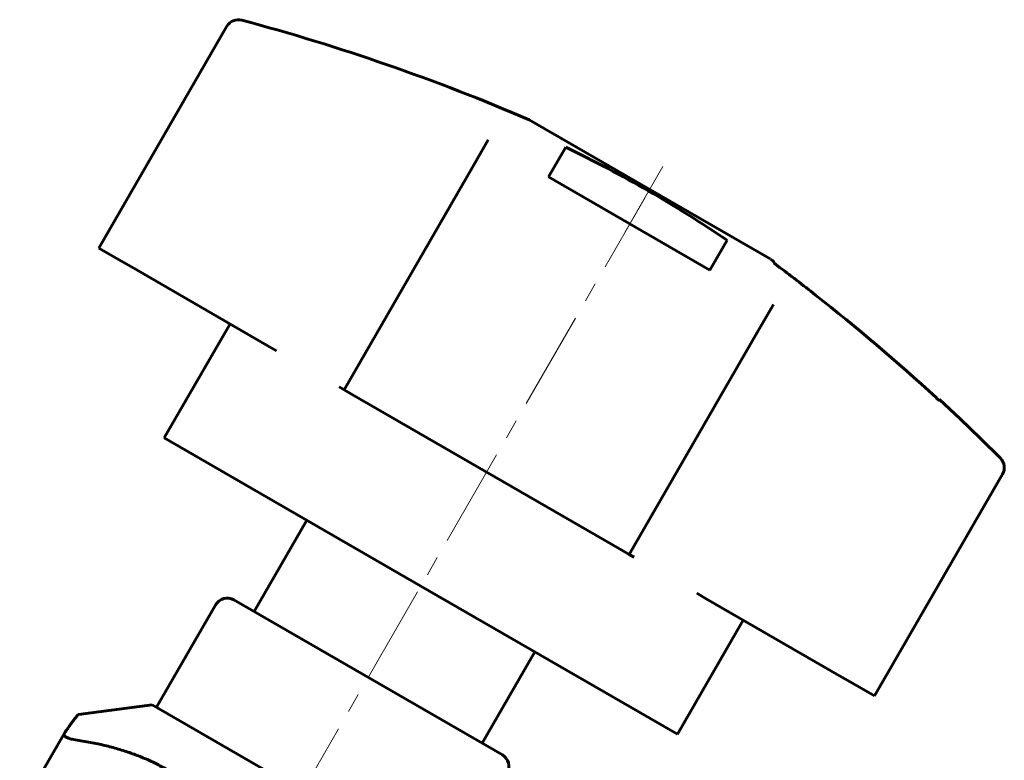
# Model space of a CAD drawing. Header units: millimetres. Extents: x 37 to 187, y 92 to 246.
# Tile 3 of 3: x 113 to 187, y 190 to 246. Entities that reach past the tile are written whole.
import ezdxf

# ---------------------------------------------------------------- set-up
doc = ezdxf.new("R2010")
doc.units = ezdxf.units.MM
doc.linetypes.add('K5LT_AXLED', pattern=[12, 7.5, -1.5, 1.5, -1.5])
doc.linetypes.add('K5LT_BASIC', pattern=[0])
doc.layers.add('Системный слой (1)', color=7, linetype='Continuous', true_color=0x6c6c6c)

# ---------------------------------------------------------------- blocks, each defined once
blk = doc.blocks.new('U3')
at = {"layer": 'Системный слой (1)', "color": 150, "linetype": 'K5LT_BASIC', "lineweight": 60, "true_color": 0x0080ff}
for p, q in [((115.922, 191.547), (115.94, 191.642)), ((115.955, 191.466), (115.922, 191.547)), ((115.94, 191.642), (115.942, 191.645)), ((115.942, 191.645), (115.945, 191.651)), ((115.945, 191.651), (115.947, 191.655)), ((115.947, 191.655), (115.951, 191.661)), ((115.951, 191.661), (115.954, 191.666)), ((115.954, 191.666), (115.957, 191.671)), ((115.988, 191.427), (115.955, 191.466)), ((116.009, 191.408), (115.988, 191.427)), ((116.02, 191.399), (116.009, 191.408)), ((116.026, 191.395), (116.02, 191.399)), ((116.072, 191.364), (116.026, 191.395)), ((116.267, 191.275), (116.072, 191.364)), ((116.391, 191.236), (116.267, 191.275)), ((116.46, 191.219), (116.391, 191.236)), ((116.495, 191.21), (116.46, 191.219)), ((116.513, 191.206), (116.495, 191.21)), ((116.523, 191.204), (116.513, 191.206)), ((116.765, 191.16), (116.523, 191.204))]:
    blk.add_line(p, q, dxfattribs=at)
blk = doc.blocks.new('U6')
at = {"layer": 'Системный слой (1)', "color": 150, "linetype": 'K5LT_BASIC', "lineweight": 60, "true_color": 0x0080ff}
for p, q in [((143.005, 202.832), (123.52, 214.082)), ((162.491, 191.582), (143.005, 202.832))]:
    blk.add_line(p, q, dxfattribs=at)
blk = doc.blocks.new('U7')
at = {"layer": 'Системный слой (1)', "color": 150, "linetype": 'K5LT_BASIC', "lineweight": 60, "true_color": 0x0080ff}
for p, q in [((182.389, 216.989), (183.952, 215.527)), ((183.952, 215.527), (185.494, 214.045)), ((185.494, 214.045), (187.016, 212.543))]:
    blk.add_line(p, q, dxfattribs=at)
blk.add_arc((73.431, 98.978), 160.619, 53.09957, 53.24503, dxfattribs=at)

msp = doc.modelspace()

# ---------------------------------------------------------------- linework, layer by layer
at = {"layer": 'Системный слой (1)', "color": 150, "linetype": 'K5LT_BASIC', "lineweight": 60, "true_color": 0x0080ff}
for p, q in [((118.561, 228.492), (128.285, 245.336)), ((151.244, 238.233), (160.394, 232.95)), ((148.132, 236.712), (146.905, 234.586)), ((148.132, 236.712), (146.905, 234.586)), ((152.705, 233.894), (154.011, 236.156)), ((146.905, 234.586), (137.18, 217.742)), ((164.961, 226.818), (152.705, 233.894)), ((160.394, 232.95), (169.544, 227.667)), ((166.271, 229.087), (164.961, 226.818)), ((118.561, 228.492), (120.406, 227.426)), ((120.406, 227.426), (121.218, 226.958)), ((169.834, 227.359), (169.871, 227.422)), ((121.218, 226.958), (131.347, 221.11)), ((168.555, 222.086), (169.783, 224.212)), ((168.555, 222.086), (169.783, 224.212)), ((123.52, 214.082), (128.52, 222.742)), ((158.831, 205.242), (168.555, 222.086)), ((131.347, 221.11), (132.056, 220.701)), ((136.812, 217.955), (137.18, 217.742)), ((137.18, 217.742), (137.744, 217.416)), ((137.744, 217.416), (158.267, 205.568)), ((182.389, 216.989), (182.362, 216.941)), ((177.45, 194.492), (187.175, 211.336)), ((130.345, 200.904), (134.345, 207.832)), ((158.267, 205.568), (158.831, 205.242)), ((158.831, 205.242), (159.199, 205.029)), ((163.955, 202.284), (164.664, 201.874)), ((164.664, 201.874), (174.793, 196.026)), ((122.943, 193.63), (127.443, 201.425)), ((149.202, 190.017), (128.809, 201.791)), ((162.491, 191.582), (167.491, 200.242)), ((147.666, 190.904), (151.666, 197.832)), ((174.793, 196.026), (175.605, 195.558)), ((175.605, 195.558), (177.45, 194.492)), ((122.611, 193.822), (117.022, 193.076)), ((122.611, 193.822), (145.414, 180.657)), ((112.551, 185.773), (115.947, 191.656))]:
    msp.add_line(p, q, dxfattribs=at)
at = {"layer": 'Системный слой (1)', "color": 30, "linetype": 'K5LT_AXLED', "lineweight": 18, "true_color": 0xff8000}
for p, q in [((158.505, 229.679), (161.394, 234.682)), ((133.005, 185.511), (160.046, 232.347))]:
    msp.add_line(p, q, dxfattribs=at)
at = {"layer": 'Системный слой (1)', "color": 150, "linetype": 'K5LT_BASIC', "lineweight": 60, "true_color": 0x0080ff}
for centre, radius, start, end in [((129.151, 244.836), 1, 75.00526, 150), ((87.853, 90.652), 160.619, 66.75497, 75.00526), ((186.309, 211.836), 1, 330, 44.99474), ((128.309, 200.925), 1, 60, 150), ((148.702, 189.151), 1, 330, 60)]:
    msp.add_arc(centre, radius, start, end, dxfattribs=at)
for points, knots in [([(154.011, 236.156), (156.184, 235.102), (158.291, 233.99), (162.315, 231.666), (164.302, 230.418), (166.271, 229.087)], [-0.702436, -0.702436, -0.702436, -0.702436, 0, 0, 0.691763, 0.691763, 0.691763, 0.691763]), ([(169.834, 227.359), (169.834, 227.359), (169.836, 227.356), (169.846, 227.345), (169.856, 227.337), (169.881, 227.315), (169.896, 227.303), (169.926, 227.279), (169.94, 227.268), (169.963, 227.25), (169.971, 227.243), (169.982, 227.235), (169.984, 227.234), (169.987, 227.231), (169.988, 227.231), (169.99, 227.229), (169.99, 227.228), (169.992, 227.227), (169.993, 227.226), (169.996, 227.224), (169.998, 227.223), (170.005, 227.217), (170.011, 227.213), (170.035, 227.195), (170.052, 227.181), (170.07, 227.168)], [-0.0853784, -0.0853784, -0.0853784, -0.0853784, -0.07772138, -0.07772138, -0.06831263, -0.06831263, -0.05957279, -0.05957279, -0.05308288, -0.05308288, -0.0496084, -0.0496084, -0.04880986, -0.04880986, -0.04837896, -0.04837896, -0.04805611, -0.04805611, -0.04765014, -0.04765014, -0.04696462, -0.04696462, -0.04466419, -0.04466419, -0.03793407, -0.03793407, -0.03793407, -0.03793407]), ([(182.131, 217.141), (179.154, 219.877), (176.088, 222.484), (172.014, 225.693), (171.043, 226.439), (170.07, 227.168)], [89.442348, 89.442348, 89.442348, 89.442348, 90.559807, 90.559807, 90.907523, 90.907523, 90.907523, 90.907523]), ([(182.131, 217.141), (182.144, 217.129), (182.157, 217.116), (182.188, 217.088), (182.206, 217.073), (182.249, 217.034), (182.274, 217.012), (182.316, 216.976), (182.332, 216.962), (182.355, 216.944), (182.361, 216.94), (182.362, 216.941)], [-0.0477256, -0.0477256, -0.0477256, -0.0477256, -0.04230344, -0.04230344, -0.03501585, -0.03501585, -0.0232051, -0.0232051, -0.01144784, -0.01144784, 0, 0, 0, 0])]:
    msp.add_open_spline(points, degree=3, knots=knots, dxfattribs=at)
for points, weights in [([(115.957, 191.671), (116.891, 193.058), (117.022, 193.076)], [1.19302422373, 1.25056787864, 1.25373362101]), ([(129.775, 182.931), (125.234, 189.925), (116.765, 191.16)], [1.41849923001, 1.56710928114, 1.40130435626])]:
    msp.add_rational_spline(points, weights, degree=2, dxfattribs=at)

# ---------------------------------------------------------------- block references
at = {"layer": 'Системный слой (1)'}
for name in ['U7', 'U6', 'U3']:
    msp.add_blockref(name, (0, 0), dxfattribs=at)

doc.saveas('drawing.dxf')
